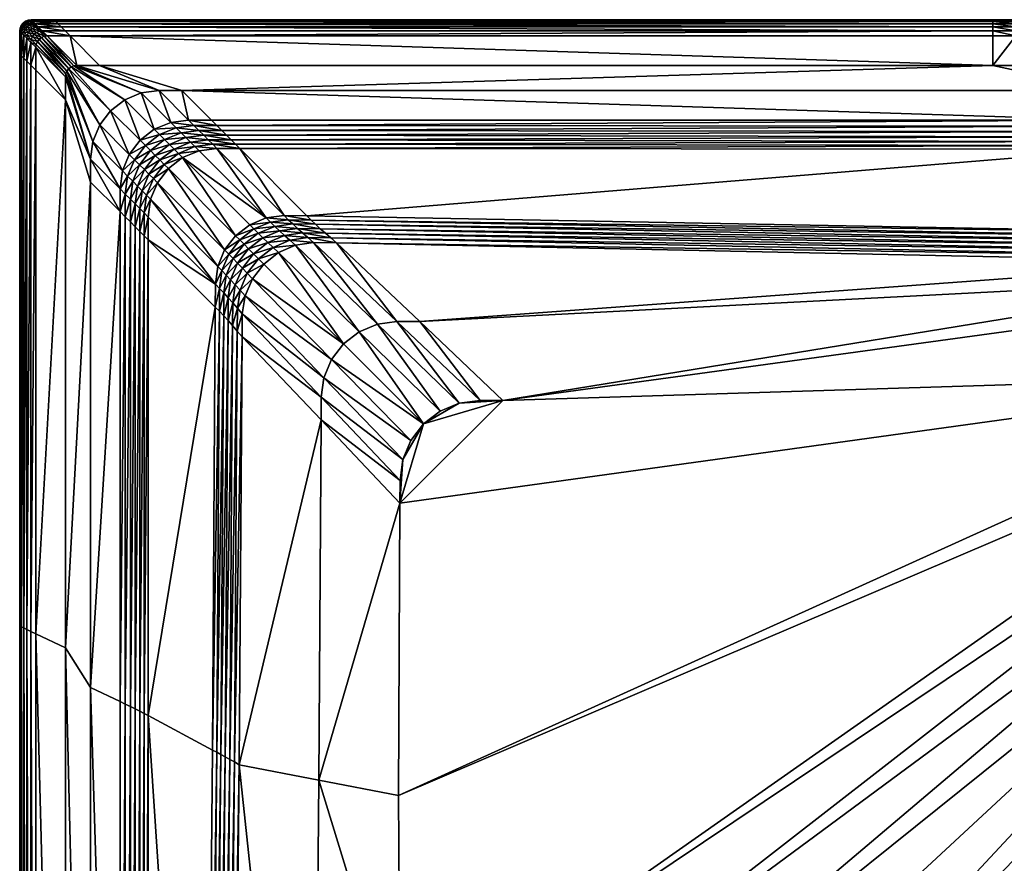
# Model space of a CAD drawing. Header units: centimetres. Extents: x -91.7 to -11.7, y -35 to 45.
# Tile 3 of 13: x -91.7 to -48.6, y 8.1 to 45. Entities that reach past the tile are written whole.
import ezdxf

# ---------------------------------------------------------------- set-up
doc = ezdxf.new("R2010")
doc.units = ezdxf.units.CM
doc.layers.get('0').update_dxf_attribs({"true_color": 0x8d073a})

msp = doc.modelspace()

# ---------------------------------------------------------------- meshes
at = {"color": 173, "true_color": 0x5858e1}
mesh = msp.add_polyface(dxfattribs=at)
corners = [(-91.247, 45, 16), (-91.247, 45, 14.93), (-91.376, 44.983, 14.93), (-91.376, 44.983, 16), (-91.68, 44.75, 16), (-91.68, 44.75, 14.93), (-91.73, 44.629, 14.93), (-91.73, 44.629, 16), (-91.6, 44.854, 16), (-91.6, 44.854, 14.93), (-91.497, 44.933, 16), (-91.497, 44.933, 14.93), (-90.247, 45, 16), (-91.227, 44.98, 16.306), (-91.356, 44.963, 16.306), (-91.66, 44.73, 16.306), (-91.71, 44.61, 16.306), (-91.581, 44.834, 16.306), (-91.477, 44.913, 16.306), (-91.168, 44.921, 16.556), (-91.298, 44.904, 16.556), (-91.07, 44.823, 16.75), (-91.199, 44.806, 16.75), (-90.932, 44.686, 16.889), (-91.062, 44.669, 16.889), (-90.756, 44.509, 16.972), (-91.601, 44.671, 16.556), (-91.522, 44.775, 16.556), (-91.423, 44.677, 16.75), (-91.503, 44.573, 16.75), (-91.418, 44.854, 16.556), (-91.32, 44.756, 16.75), (-91.182, 44.619, 16.889), (-91.247, 45, 0), (-91.376, 44.983, 0), (-91.68, 44.75, 0), (-91.73, 44.629, 0), (-91.6, 44.854, 0), (-91.497, 44.933, 0), (-90.247, 45, 0)]
mesh.append_faces([[corners[k] for k in face] for face in [(0, 1, 2), (2, 3, 0), (4, 5, 6), (6, 7, 4), (8, 9, 5), (5, 4, 8), (10, 11, 9), (9, 8, 10), (3, 2, 11), (11, 10, 3), (1, 0, 12), (13, 0, 3), (3, 14, 13), (15, 4, 7), (7, 16, 15), (17, 8, 4), (4, 15, 17), (18, 10, 8), (8, 17, 18), (14, 3, 10), (10, 18, 14), (19, 13, 14), (14, 20, 19), (21, 19, 20), (20, 22, 21), (23, 21, 22), (22, 24, 23), (25, 23, 24), (26, 15, 16), (27, 17, 15), (15, 26, 27), (28, 27, 26), (26, 29, 28), (30, 18, 17), (17, 27, 30), (31, 30, 27), (27, 28, 31), (32, 31, 28), (20, 14, 18), (18, 30, 20), (22, 20, 30), (30, 31, 22), (24, 22, 31), (31, 32, 24), (33, 34, 2), (2, 1, 33), (35, 36, 6), (6, 5, 35), (37, 35, 5), (5, 9, 37), (38, 37, 9), (9, 11, 38), (34, 38, 11), (11, 2, 34), (39, 33, 1)]], dxfattribs={"vtx2": -1, "color": 173})
mesh = msp.add_polyface(dxfattribs=at)
corners = [(-90.247, 45, 16), (-90.247, 45, 14.93), (-91.247, 45, 14.93), (-89.747, 41.5, 17), (-88.647, 37.9, 17), (-88.647, 38.9, 17), (-89.747, 42.5, 17), (-88.247, 43, 17), (-89.247, 43, 17), (-85.647, 41.9, 17), (-86.423, 41.798, 17), (-89.376, 42.983, 17), (-87.147, 41.498, 17), (-89.497, 42.933, 17), (-87.768, 41.021, 17), (-89.6, 42.854, 17), (-88.245, 40.4, 17), (-89.68, 42.75, 17), (-88.544, 39.676, 17), (-89.73, 42.629, 17), (-87.252, 38.384, 17), (-86.952, 39.107, 17), (-86.475, 39.728, 17), (-89.54, 44.293, 17), (-90.54, 44.293, 17), (-90.669, 44.276, 17), (-90.79, 44.226, 17), (-90.893, 44.146, 17), (-90.973, 44.043, 17), (-91.023, 43.922, 17), (-91.04, 43.793, 17), (-91.04, 42.793, 17), (-86.244, 39.498, 16.982), (-90.227, 44.98, 16.306), (-91.247, 45, 16), (-91.227, 44.98, 16.306), (-91.062, 44.669, 16.889), (-90.885, 44.492, 16.972), (-90.756, 44.509, 16.972), (-91.006, 44.442, 16.972), (-90.168, 44.921, 16.556), (-91.168, 44.921, 16.556), (-90.07, 44.823, 16.75), (-91.07, 44.823, 16.75), (-89.932, 44.686, 16.889), (-90.932, 44.686, 16.889), (-89.756, 44.509, 16.972), (-90.247, 45, 0)]
mesh.append_faces([[corners[k] for k in face] for face in [(0, 1, 2), (3, 4, 5), (5, 6, 3), (7, 8, 9), (10, 9, 8), (8, 11, 10), (12, 10, 11), (11, 13, 12), (14, 12, 13), (13, 15, 14), (16, 14, 15), (15, 17, 16), (18, 16, 17), (17, 19, 18), (5, 18, 19), (19, 6, 5), (16, 18, 20), (21, 22, 14), (14, 16, 21), (12, 14, 22), (23, 24, 8), (8, 7, 23), (24, 25, 11), (11, 8, 24), (25, 26, 13), (13, 11, 25), (26, 27, 15), (15, 13, 26), (27, 28, 17), (17, 15, 27), (28, 29, 19), (19, 17, 28), (29, 30, 6), (6, 19, 29), (30, 31, 3), (3, 6, 30), (32, 22, 21), (33, 0, 34), (34, 35, 33), (36, 37, 38), (24, 38, 37), (37, 25, 24), (25, 37, 39), (39, 26, 25), (40, 33, 35), (35, 41, 40), (42, 40, 41), (41, 43, 42), (44, 42, 43), (43, 45, 44), (46, 44, 45), (45, 38, 46), (23, 46, 38), (38, 24, 23), (2, 1, 47)]], dxfattribs={"vtx2": -1, "color": 173})
mesh = msp.add_polyface(dxfattribs=at)
corners = [(-49.147, 45, 14.93), (-90.247, 45, 14.93), (-90.247, 45, 16), (-85.647, 41.9, 17), (-84.647, 41.9, 17), (-88.247, 43, 17), (-86.475, 39.728, 17), (-85.854, 40.205, 17), (-87.147, 41.498, 17), (-85.13, 40.505, 17), (-86.423, 41.798, 17), (-84.354, 40.607, 17), (-83.354, 40.607, 17), (-84.075, 39.45, 16.54), (-83.893, 39.268, 16.338), (-83.117, 39.37, 16.338), (-83.298, 39.552, 16.54), (-82.117, 39.369, 16.338), (-82.299, 39.551, 16.541), (-84.266, 39.641, 16.706), (-83.49, 39.743, 16.706), (-84.467, 39.842, 16.834), (-83.691, 39.944, 16.834), (-84.679, 40.053, 16.926), (-83.902, 40.155, 16.926), (-84.899, 40.274, 16.982), (-84.123, 40.376, 16.982), (-84.99, 39.341, 16.706), (-85.191, 39.542, 16.834), (-85.812, 39.066, 16.834), (-85.402, 39.753, 16.926), (-86.023, 39.277, 16.926), (-86.244, 39.498, 16.982), (-85.623, 39.974, 16.982), (-82.49, 39.742, 16.706), (-82.691, 39.944, 16.835), (-82.902, 40.155, 16.926), (-83.123, 40.376, 16.982), (-90.227, 44.98, 16.306), (-49.147, 44.98, 16.306), (-90.168, 44.921, 16.556), (-49.147, 44.921, 16.556), (-90.07, 44.823, 16.75), (-49.147, 44.823, 16.75), (-89.932, 44.686, 16.889), (-49.147, 44.686, 16.889), (-89.756, 44.509, 16.972), (-49.147, 44.509, 16.972), (-89.54, 44.293, 17), (-90.247, 45, 0)]
mesh.append_faces([[corners[k] for k in face] for face in [(0, 1, 2), (3, 4, 5), (6, 7, 8), (7, 9, 10), (10, 8, 7), (9, 11, 3), (3, 10, 9), (11, 12, 4), (4, 3, 11), (13, 14, 15), (15, 16, 13), (16, 15, 17), (17, 18, 16), (19, 13, 16), (16, 20, 19), (21, 19, 20), (20, 22, 21), (23, 21, 22), (22, 24, 23), (25, 23, 24), (24, 26, 25), (9, 25, 26), (26, 11, 9), (27, 28, 29), (28, 30, 31), (32, 31, 30), (30, 33, 32), (6, 32, 33), (33, 7, 6), (13, 19, 27), (28, 27, 19), (19, 21, 28), (30, 28, 21), (21, 23, 30), (33, 30, 23), (23, 25, 33), (7, 33, 25), (25, 9, 7), (20, 16, 18), (18, 34, 20), (22, 20, 34), (34, 35, 22), (24, 22, 35), (35, 36, 24), (26, 24, 36), (36, 37, 26), (11, 26, 37), (37, 12, 11), (2, 38, 39), (38, 40, 41), (40, 42, 43), (42, 44, 45), (44, 46, 47), (47, 46, 48), (49, 1, 0)]], dxfattribs={"vtx2": -1, "color": 173})
mesh = msp.add_polyface(dxfattribs=at)
corners = [(-75.238, 31.804, 12.317), (-74.238, 31.793, 12.313), (-77.879, 35.244, 12.313), (-79.176, 36.416, 12.976), (-39.823, 35.69, 12.687), (-43.477, 39.332, 16.406), (-82.117, 39.369, 16.338), (-38.548, 34.414, 12.092), (-90.247, 45, 16), (-49.147, 45, 16), (-49.147, 45, 14.93), (-49.147, 43, 17), (-88.247, 43, 17), (-84.647, 41.9, 17), (-44.047, 41.9, 17), (-44.047, 40.607, 17), (-83.354, 40.607, 17), (-89.54, 44.293, 17), (-49.147, 44.293, 17), (-43.651, 39.496, 16.587), (-82.299, 39.551, 16.541), (-38.779, 34.646, 12.109), (-78.128, 35.455, 12.332), (-43.794, 39.679, 16.736), (-82.49, 39.742, 16.706), (-43.904, 39.882, 16.851), (-82.691, 39.944, 16.835), (-43.983, 40.104, 16.934), (-82.902, 40.155, 16.926), (-44.031, 40.346, 16.983), (-83.123, 40.376, 16.982), (-39.003, 34.871, 12.158), (-78.364, 35.659, 12.387), (-39.22, 35.087, 12.241), (-78.587, 35.857, 12.479), (-39.428, 35.296, 12.356), (-78.797, 36.05, 12.608), (-39.63, 35.497, 12.505), (-78.993, 36.236, 12.773), (-49.147, 44.98, 16.306), (-49.147, 44.921, 16.556), (-90.227, 44.98, 16.306), (-49.147, 44.823, 16.75), (-90.168, 44.921, 16.556), (-49.147, 44.686, 16.889), (-90.07, 44.823, 16.75), (-49.147, 44.509, 16.972), (-89.932, 44.686, 16.889), (-49.147, 45, 0), (-90.247, 45, 0), (-72.503, 28.231, 12.321), (-71.597, 28.35, 12.316), (-76.087, 31.684, 12.321), (-73.347, 27.881, 12.326), (-76.881, 31.348, 12.327), (-74.072, 27.325, 12.332), (-78.095, 30.135, 12.338), (-74.628, 26.6, 12.338), (-70.597, 28.342, 12.312), (-37.808, 33.673, 12.092), (-34.546, 29.473, 12.097), (-75.101, 23.85, 12.353)]
mesh.append_faces([[corners[k] for k in face] for face in [(58, 50, 55), (60, 58, 61)]], dxfattribs={"vtx0": -1, "vtx1": -1, "vtx2": -1, "color": 173})
mesh.append_faces([[corners[k] for k in face] for face in [(0, 1, 2), (3, 4, 5), (5, 6, 3), (7, 2, 1), (8, 9, 10), (11, 12, 13), (13, 14, 11), (15, 14, 13), (13, 16, 15), (17, 12, 11), (11, 18, 17), (6, 5, 19), (19, 20, 6), (21, 22, 2), (20, 19, 23), (23, 24, 20), (24, 23, 25), (25, 26, 24), (26, 25, 27), (27, 28, 26), (28, 27, 29), (29, 30, 28), (30, 29, 15), (15, 16, 30), (22, 21, 31), (31, 32, 22), (32, 31, 33), (33, 34, 32), (34, 33, 35), (35, 36, 34), (36, 35, 37), (37, 38, 36), (38, 37, 4), (4, 3, 38), (39, 9, 8), (40, 39, 41), (42, 40, 43), (44, 42, 45), (46, 44, 47), (17, 18, 46), (10, 48, 49), (50, 51, 0), (0, 52, 50), (53, 50, 52), (52, 54, 53), (55, 53, 54), (56, 57, 55), (51, 58, 1), (1, 0, 51), (59, 1, 58), (58, 51, 50), (50, 53, 55)]], dxfattribs={"vtx2": -1, "color": 173})
mesh = msp.add_polyface(dxfattribs=at)
corners = [(-42.478, 39.331, 16.406), (-43.477, 39.332, 16.406), (-39.823, 35.69, 12.687), (-38.823, 35.676, 12.681), (-74.238, 31.793, 12.313), (-37.808, 33.673, 12.092), (-38.548, 34.414, 12.092), (-48.147, 45, 16), (-48.147, 45, 14.93), (-49.147, 45, 14.93), (-49.147, 45, 16), (-30.697, 45, 16), (-30.697, 43, 17), (-48.147, 43, 17), (-43.047, 41.9, 17), (-44.047, 41.9, 17), (-49.147, 43, 17), (-44.047, 40.607, 17), (-43.047, 40.607, 17), (-31.947, 41.9, 17), (-30.697, 44.293, 17), (-48.147, 44.293, 17), (-49.147, 44.293, 17), (-43.651, 39.496, 16.587), (-42.652, 39.495, 16.588), (-77.879, 35.244, 12.313), (-38.779, 34.646, 12.109), (-43.794, 39.679, 16.736), (-42.794, 39.678, 16.736), (-43.904, 39.882, 16.851), (-42.904, 39.881, 16.852), (-43.983, 40.104, 16.934), (-42.983, 40.104, 16.934), (-44.031, 40.346, 16.983), (-43.031, 40.346, 16.984), (-39.63, 35.497, 12.505), (-38.629, 35.482, 12.5), (-31.95, 39.909, 16.821), (-31.948, 40.129, 16.921), (-31.947, 40.362, 16.98), (-48.147, 44.98, 16.306), (-49.147, 44.98, 16.306), (-30.697, 44.98, 16.306), (-48.147, 44.921, 16.556), (-49.147, 44.921, 16.556), (-48.147, 44.823, 16.75), (-49.147, 44.823, 16.75), (-48.147, 44.686, 16.889), (-49.147, 44.686, 16.889), (-48.147, 44.509, 16.972), (-49.147, 44.509, 16.972), (-30.697, 44.921, 16.556), (-30.697, 44.823, 16.75), (-30.697, 44.686, 16.889), (-30.697, 44.509, 16.972), (-48.147, 45, 0), (-49.147, 45, 0), (-30.697, 45, 0), (-70.597, 28.342, 12.312), (-37.069, 32.931, 12.092), (-34.546, 29.473, 12.097)]
mesh.append_faces([[corners[k] for k in face] for face in [(0, 1, 2), (2, 3, 0), (4, 5, 6), (7, 8, 9), (9, 10, 7), (8, 7, 11), (12, 13, 14), (15, 14, 13), (13, 16, 15), (17, 18, 14), (14, 15, 17), (19, 14, 18), (20, 21, 13), (21, 22, 16), (16, 13, 21), (23, 1, 0), (0, 24, 23), (25, 6, 26), (27, 23, 24), (24, 28, 27), (29, 27, 28), (28, 30, 29), (31, 29, 30), (30, 32, 31), (33, 31, 32), (32, 34, 33), (17, 33, 34), (34, 18, 17), (2, 35, 36), (32, 30, 37), (34, 32, 38), (18, 34, 39), (40, 7, 10), (10, 41, 40), (7, 40, 42), (43, 40, 41), (41, 44, 43), (45, 43, 44), (44, 46, 45), (47, 45, 46), (46, 48, 47), (49, 47, 48), (48, 50, 49), (21, 49, 50), (50, 22, 21), (40, 43, 51), (43, 45, 52), (45, 47, 53), (47, 49, 54), (49, 21, 20), (55, 56, 9), (9, 8, 55), (57, 55, 8), (58, 59, 5), (60, 59, 58)]], dxfattribs={"vtx2": -1, "color": 173})
mesh = msp.add_polyface(dxfattribs=at)
corners = [(-91.747, 44.5, 16), (-91.747, 44.5, 14.93), (-91.747, 43.5, 14.93), (-91.747, 43.5, 16), (-91.73, 44.629, 16), (-91.73, 44.629, 14.93), (-91.727, 44.48, 16.306), (-91.727, 43.48, 16.306), (-91.71, 44.61, 16.306), (-91.668, 44.421, 16.556), (-91.668, 43.421, 16.556), (-91.57, 44.323, 16.75), (-91.57, 43.323, 16.75), (-91.432, 44.186, 16.889), (-91.432, 43.186, 16.889), (-91.256, 44.009, 16.972), (-91.256, 43.009, 16.972), (-91.04, 43.793, 17), (-91.04, 42.793, 17), (-91.651, 44.551, 16.556), (-91.553, 44.453, 16.75), (-91.415, 44.315, 16.889), (-91.239, 44.138, 16.972), (-91.023, 43.922, 17), (-91.601, 44.671, 16.556), (-91.503, 44.573, 16.75), (-91.365, 44.436, 16.889), (-91.189, 44.259, 16.972), (-90.973, 44.043, 17), (-91.286, 44.539, 16.889), (-91.423, 44.677, 16.75), (-91.109, 44.363, 16.972), (-90.893, 44.146, 17), (-91.182, 44.619, 16.889), (-91.006, 44.442, 16.972), (-90.79, 44.226, 17), (-90.885, 44.492, 16.972), (-91.062, 44.669, 16.889), (-91.747, 44.5, 0), (-91.747, 43.5, 0), (-91.73, 44.629, 0)]
mesh.append_faces([[corners[k] for k in face] for face in [(0, 1, 2), (2, 3, 0), (4, 5, 1), (1, 0, 4), (6, 0, 3), (3, 7, 6), (8, 4, 0), (0, 6, 8), (9, 6, 7), (7, 10, 9), (11, 9, 10), (10, 12, 11), (13, 11, 12), (12, 14, 13), (15, 13, 14), (14, 16, 15), (17, 15, 16), (16, 18, 17), (19, 8, 6), (6, 9, 19), (20, 19, 9), (9, 11, 20), (21, 20, 11), (11, 13, 21), (22, 21, 13), (13, 15, 22), (23, 22, 15), (15, 17, 23), (8, 19, 24), (25, 24, 19), (19, 20, 25), (26, 25, 20), (20, 21, 26), (27, 26, 21), (21, 22, 27), (28, 27, 22), (22, 23, 28), (29, 30, 25), (25, 26, 29), (31, 29, 26), (26, 27, 31), (32, 31, 27), (27, 28, 32), (30, 29, 33), (34, 33, 29), (29, 31, 34), (35, 34, 31), (31, 32, 35), (36, 37, 33), (33, 34, 36), (38, 39, 2), (2, 1, 38), (40, 38, 1), (1, 5, 40)]], dxfattribs={"vtx2": -1, "color": 173})
mesh = msp.add_polyface(dxfattribs=at)
corners = [(-86.118, 35.37, 16.337), (-83.183, 32.43, 13.013), (-83.177, 33.43, 13.008), (-86.117, 36.37, 16.338), (-82.775, 34.93, 12.999), (-82.298, 35.551, 12.994), (-85.238, 38.492, 16.338), (-83.074, 34.206, 13.004), (-85.715, 37.87, 16.338), (-86.015, 37.147, 16.338), (-86.126, 14.569, 16.325), (-88.647, 37.9, 17), (-89.747, 41.5, 17), (-89.747, 17.52, 17), (-91.04, 42.793, 17), (-91.04, 18.141, 17), (-86.299, 35.552, 16.54), (-86.298, 36.552, 16.54), (-86.304, 14.659, 16.531), (-86.49, 35.743, 16.706), (-86.49, 36.743, 16.706), (-86.691, 35.944, 16.834), (-86.691, 36.944, 16.834), (-86.902, 36.155, 16.926), (-86.902, 37.155, 16.926), (-87.123, 36.376, 16.982), (-82.818, 32.05, 12.645), (-82.626, 31.841, 12.516), (-82.619, 32.841, 12.512), (-82.811, 33.05, 12.64), (-83.004, 32.247, 12.811), (-82.997, 33.247, 12.806), (-82.512, 33.621, 12.508), (-82.707, 33.828, 12.636), (-82.894, 34.024, 12.802), (-82.594, 34.748, 12.797), (-86.494, 14.753, 16.7), (-86.693, 14.851, 16.831), (-86.903, 14.954, 16.925), (-87.123, 15.06, 16.981), (-87.354, 36.607, 17), (-87.354, 15.171, 17), (-91.747, 43.5, 0), (-91.747, 18.48, 0), (-91.747, 18.48, 14.93), (-91.747, 43.5, 14.93), (-91.747, 43.5, 16), (-91.747, 18.48, 16), (-88.647, 15.792, 17), (-91.727, 43.48, 16.306), (-91.727, 18.471, 16.306), (-91.668, 43.421, 16.556), (-91.668, 18.442, 16.556), (-91.57, 43.323, 16.75), (-91.57, 18.395, 16.75), (-91.432, 43.186, 16.889), (-91.432, 18.329, 16.889), (-91.256, 43.009, 16.972), (-91.256, 18.244, 16.972)]
mesh.append_faces([[corners[k] for k in face] for face in [(0, 1, 2), (2, 3, 0), (4, 5, 6), (7, 4, 8), (8, 9, 7), (2, 7, 9), (9, 3, 2), (1, 0, 10), (11, 12, 13), (12, 14, 15), (16, 0, 3), (3, 17, 16), (17, 3, 9), (0, 16, 18), (19, 16, 17), (17, 20, 19), (21, 19, 20), (20, 22, 21), (23, 21, 22), (22, 24, 23), (25, 23, 24), (26, 27, 28), (28, 29, 26), (30, 26, 29), (29, 31, 30), (1, 30, 31), (31, 2, 1), (32, 33, 29), (31, 29, 33), (33, 34, 31), (2, 31, 34), (34, 7, 2), (7, 34, 35), (35, 4, 7), (16, 19, 36), (19, 21, 37), (21, 23, 38), (23, 25, 39), (25, 40, 41), (42, 43, 44), (44, 45, 42), (46, 45, 44), (44, 47, 46), (40, 11, 48), (49, 46, 47), (47, 50, 49), (51, 49, 50), (50, 52, 51), (53, 51, 52), (52, 54, 53), (55, 53, 54), (54, 56, 55), (57, 55, 56), (14, 57, 58)]], dxfattribs={"vtx2": -1, "color": 173})
mesh = msp.add_polyface(dxfattribs=at)
corners = [(-86.126, 14.569, 16.325), (-83.301, 13.045, 13.114), (-83.183, 32.43, 13.013), (-78.557, 27.492, 12.352), (-82.012, 31.133, 12.351), (-82.137, 12.413, 12.437), (-91.747, 18.48, 16), (-91.747, 18.48, 14.93), (-91.747, -33.5, 14.93), (-89.747, 17.52, 17), (-88.647, 15.792, 17), (-88.647, 37.9, 17), (-87.354, -26.607, 17), (-87.354, 15.171, 17), (-91.04, 18.141, 17), (-89.747, 41.5, 17), (-86.304, 14.659, 16.531), (-86.118, 35.37, 16.337), (-82.223, 31.382, 12.369), (-82.348, 12.533, 12.456), (-86.494, 14.753, 16.7), (-86.299, 35.552, 16.54), (-86.693, 14.851, 16.831), (-86.49, 35.743, 16.706), (-86.903, 14.954, 16.925), (-86.691, 35.944, 16.834), (-87.123, 15.06, 16.981), (-86.902, 36.155, 16.926), (-87.123, 36.376, 16.982), (-82.428, 31.618, 12.424), (-82.552, 12.647, 12.513), (-82.626, 31.841, 12.516), (-82.75, 12.755, 12.607), (-82.818, 32.05, 12.645), (-82.94, 12.858, 12.739), (-83.004, 32.247, 12.811), (-83.124, 12.954, 12.908), (-91.727, -33.48, 16.306), (-91.727, 18.471, 16.306), (-91.668, -33.421, 16.556), (-91.668, 18.442, 16.556), (-91.57, -33.323, 16.75), (-91.57, 18.395, 16.75), (-91.432, -33.186, 16.889), (-91.432, 18.329, 16.889), (-91.256, -33.009, 16.972), (-91.256, 18.244, 16.972), (-91.04, -32.793, 17), (-83.637, -22.897, 13.361), (-82.493, -21.637, 12.639), (-78.918, -17.869, 12.606), (-88.647, -27.9, 17), (-87.354, 36.607, 17), (-89.747, -31.5, 17), (-86.32, -25.574, 16.507), (-82.704, -21.884, 12.661), (-86.504, -25.758, 16.684), (-86.699, -25.952, 16.822), (-86.906, -26.159, 16.921), (-87.124, -26.377, 16.98), (-82.907, -22.116, 12.722), (-83.102, -22.334, 12.823), (-83.289, -22.536, 12.963), (-83.467, -22.724, 13.142), (-91.256, 43.009, 16.972), (-91.04, 42.793, 17), (-91.747, 18.48, 0), (-91.747, -33.5, 0)]
mesh.append_faces([[corners[k] for k in face] for face in [(0, 1, 2), (3, 4, 5), (6, 7, 8), (9, 10, 11), (12, 13, 10), (14, 9, 15), (16, 0, 17), (4, 18, 19), (19, 5, 4), (20, 16, 21), (22, 20, 23), (24, 22, 25), (26, 24, 27), (13, 26, 28), (18, 29, 30), (30, 19, 18), (29, 31, 32), (32, 30, 29), (31, 33, 34), (34, 32, 31), (33, 35, 36), (36, 34, 33), (35, 2, 1), (1, 36, 35), (37, 38, 6), (39, 40, 38), (41, 42, 40), (43, 44, 42), (45, 46, 44), (47, 14, 46), (48, 1, 0), (5, 49, 50), (51, 10, 9), (10, 13, 52), (53, 9, 14), (0, 16, 54), (55, 49, 5), (5, 19, 55), (16, 20, 56), (20, 22, 57), (22, 24, 58), (24, 26, 59), (26, 13, 12), (60, 55, 19), (19, 30, 60), (61, 60, 30), (30, 32, 61), (62, 61, 32), (32, 34, 62), (63, 62, 34), (34, 36, 63), (36, 1, 48), (44, 46, 64), (46, 14, 65), (7, 66, 67)]], dxfattribs={"vtx2": -1, "color": 173})
mesh = msp.add_polyface(dxfattribs=at)
corners = [(-80.953, 36.328, 12.985), (-83.893, 39.268, 16.338), (-84.617, 38.968, 16.338), (-82.298, 35.551, 12.994), (-81.677, 36.028, 12.989), (-85.238, 38.492, 16.338), (-85.715, 37.87, 16.338), (-82.775, 34.93, 12.999), (-87.354, 36.607, 17), (-87.354, 37.607, 17), (-88.647, 38.9, 17), (-88.647, 37.9, 17), (-87.252, 38.384, 17), (-88.544, 39.676, 17), (-86.952, 39.107, 17), (-88.245, 40.4, 17), (-86.015, 37.147, 16.338), (-86.196, 37.328, 16.54), (-86.298, 36.552, 16.54), (-85.896, 38.052, 16.54), (-85.42, 38.673, 16.54), (-84.798, 39.15, 16.54), (-84.075, 39.45, 16.54), (-86.902, 37.155, 16.926), (-87.123, 37.376, 16.982), (-87.123, 36.376, 16.982), (-86.49, 36.743, 16.706), (-86.388, 37.52, 16.706), (-86.691, 36.944, 16.834), (-86.589, 37.721, 16.834), (-86.8, 37.932, 16.926), (-87.021, 38.153, 16.982), (-86.088, 38.243, 16.706), (-86.289, 38.444, 16.834), (-86.5, 38.655, 16.926), (-86.721, 38.876, 16.982), (-85.611, 38.864, 16.706), (-85.812, 39.066, 16.834), (-86.023, 39.277, 16.926), (-86.244, 39.498, 16.982), (-84.99, 39.341, 16.706), (-85.191, 39.542, 16.834)]
mesh.append_faces([[corners[k] for k in face] for face in [(0, 1, 2), (3, 4, 2), (2, 5, 3), (5, 6, 7), (8, 9, 10), (10, 11, 8), (9, 12, 13), (13, 10, 9), (12, 14, 15), (16, 17, 18), (17, 16, 6), (6, 19, 17), (19, 6, 5), (5, 20, 19), (20, 5, 2), (2, 21, 20), (21, 2, 1), (1, 22, 21), (23, 24, 25), (8, 25, 24), (24, 9, 8), (26, 18, 17), (17, 27, 26), (28, 26, 27), (27, 29, 28), (23, 28, 29), (29, 30, 23), (24, 23, 30), (30, 31, 24), (9, 24, 31), (31, 12, 9), (27, 17, 19), (19, 32, 27), (29, 27, 32), (32, 33, 29), (30, 29, 33), (33, 34, 30), (31, 30, 34), (34, 35, 31), (12, 31, 35), (35, 14, 12), (32, 19, 20), (20, 36, 32), (33, 32, 36), (36, 37, 33), (34, 33, 37), (37, 38, 34), (35, 34, 38), (38, 39, 35), (14, 35, 39), (36, 20, 21), (21, 40, 36), (37, 36, 40), (38, 37, 41), (40, 21, 22)]], dxfattribs={"vtx2": -1, "color": 173})
mesh = msp.add_polyface(dxfattribs=at)
corners = [(-80.953, 36.328, 12.985), (-80.177, 36.43, 12.981), (-83.117, 39.37, 16.338), (-83.893, 39.268, 16.338), (-84.617, 38.968, 16.338), (-81.677, 36.028, 12.989), (-82.117, 39.369, 16.338), (-79.176, 36.416, 12.976), (-79.916, 35.354, 12.341), (-79.672, 35.138, 12.322), (-78.88, 35.259, 12.318), (-79.129, 35.469, 12.336), (-80.654, 35.039, 12.345), (-80.416, 34.815, 12.327), (-77.879, 35.244, 12.313), (-78.128, 35.455, 12.332), (-80.148, 35.563, 12.396), (-79.365, 35.674, 12.392), (-80.368, 35.765, 12.488), (-79.587, 35.872, 12.484), (-80.575, 35.96, 12.617), (-79.797, 36.064, 12.613), (-80.77, 36.147, 12.782), (-79.993, 36.25, 12.778), (-81.724, 34.977, 12.498), (-81.925, 35.178, 12.627), (-82.404, 34.554, 12.632), (-82.594, 34.748, 12.797), (-82.116, 35.37, 12.792), (-82.775, 34.93, 12.999), (-82.298, 35.551, 12.994), (-80.881, 35.253, 12.401), (-81.513, 34.766, 12.406), (-81.097, 35.46, 12.493), (-81.301, 35.658, 12.621), (-81.494, 35.847, 12.787), (-78.364, 35.659, 12.387), (-78.587, 35.857, 12.479), (-78.797, 36.05, 12.608), (-78.993, 36.236, 12.773)]
mesh.append_faces([[corners[k] for k in face] for face in [(0, 1, 2), (2, 3, 0), (4, 5, 0), (6, 2, 1), (1, 7, 6), (8, 9, 10), (10, 11, 8), (12, 13, 9), (9, 8, 12), (11, 10, 14), (14, 15, 11), (16, 8, 11), (11, 17, 16), (18, 16, 17), (17, 19, 18), (20, 18, 19), (19, 21, 20), (22, 20, 21), (21, 23, 22), (0, 22, 23), (23, 1, 0), (24, 25, 26), (27, 26, 25), (25, 28, 27), (29, 27, 28), (28, 30, 29), (12, 31, 32), (24, 32, 31), (31, 33, 24), (25, 24, 33), (33, 34, 25), (28, 25, 34), (34, 35, 28), (30, 28, 35), (35, 5, 30), (31, 12, 8), (8, 16, 31), (33, 31, 16), (16, 18, 33), (34, 33, 18), (18, 20, 34), (35, 34, 20), (20, 22, 35), (5, 35, 22), (22, 0, 5), (17, 11, 15), (15, 36, 17), (19, 17, 36), (36, 37, 19), (21, 19, 37), (37, 38, 21), (23, 21, 38), (38, 39, 23), (1, 23, 39), (39, 7, 1)]], dxfattribs={"vtx2": -1, "color": 173})
mesh = msp.add_polyface(dxfattribs=at)
corners = [(-82.012, 31.133, 12.351), (-78.557, 27.492, 12.352), (-78.551, 28.491, 12.347), (-82.005, 32.133, 12.346), (-78.88, 35.259, 12.318), (-79.672, 35.138, 12.322), (-76.087, 31.684, 12.321), (-75.238, 31.804, 12.317), (-80.416, 34.815, 12.327), (-76.881, 31.348, 12.327), (-81.061, 34.314, 12.332), (-77.566, 30.82, 12.332), (-81.562, 33.669, 12.337), (-78.095, 30.135, 12.338), (-81.884, 32.925, 12.342), (-78.431, 29.341, 12.343), (-77.879, 35.244, 12.313), (-82.223, 31.382, 12.369), (-82.216, 32.382, 12.365), (-82.101, 33.17, 12.361), (-81.785, 33.907, 12.356), (-81.292, 34.545, 12.351), (-80.654, 35.039, 12.345), (-82.428, 31.618, 12.424), (-82.42, 32.618, 12.42), (-82.626, 31.841, 12.516), (-82.619, 32.841, 12.512), (-82.31, 33.402, 12.416), (-82.512, 33.621, 12.508), (-82.811, 33.05, 12.64), (-82, 34.134, 12.411), (-82.207, 34.35, 12.503), (-82.707, 33.828, 12.636), (-82.404, 34.554, 12.632), (-82.894, 34.024, 12.802), (-82.594, 34.748, 12.797), (-81.513, 34.766, 12.406), (-81.724, 34.977, 12.498), (-75.097, 24.85, 12.348), (-74.072, 27.325, 12.332), (-74.977, 25.756, 12.343), (-74.628, 26.6, 12.338)]
mesh.append_faces([[corners[k] for k in face] for face in [(0, 1, 2), (2, 3, 0), (4, 5, 6), (6, 7, 4), (5, 8, 9), (9, 6, 5), (8, 10, 11), (11, 9, 8), (12, 13, 11), (11, 10, 12), (14, 15, 13), (13, 12, 14), (3, 2, 15), (15, 14, 3), (16, 4, 7), (17, 0, 3), (3, 18, 17), (18, 3, 14), (14, 19, 18), (19, 14, 12), (12, 20, 19), (20, 12, 10), (10, 21, 20), (21, 10, 8), (8, 22, 21), (23, 17, 18), (18, 24, 23), (25, 23, 24), (24, 26, 25), (24, 18, 19), (19, 27, 24), (26, 24, 27), (27, 28, 26), (29, 26, 28), (27, 19, 20), (20, 30, 27), (28, 27, 30), (30, 31, 28), (32, 28, 31), (31, 33, 32), (34, 32, 33), (33, 35, 34), (30, 20, 21), (21, 36, 30), (31, 30, 36), (36, 37, 31), (33, 31, 37), (36, 21, 22), (38, 2, 1), (9, 11, 39), (39, 11, 13), (15, 40, 41), (41, 13, 15), (40, 15, 2)]], dxfattribs={"vtx2": -1, "color": 173})
mesh = msp.add_polyface(dxfattribs=at)
corners = [(-78.804, -19.717, 12.614), (-78.923, -18.869, 12.61), (-82.5, -22.637, 12.644), (-82.137, 12.413, 12.437), (-78.651, 11.743, 12.424), (-78.557, 27.492, 12.352), (-78.918, -17.869, 12.606), (-82.493, -21.637, 12.639), (-32.597, 22.201, 12.121), (-32.135, 23.001, 12.115), (-33.047, 23.7, 12.116), (-33.7, 23.047, 12.122), (-34.546, 24.149, 12.121), (-31.996, 23.243, 12.113), (-32.849, 23.897, 12.114), (-74.615, -22.171, 12.606), (-55.925, -19.039, 12.506), (-60.188, -19.057, 12.526), (-75.615, -22.177, 12.61), (-74.603, -7.996, 12.541), (-75.111, -4.134, 12.526), (-73.112, -11.596, 12.551), (-78.469, -20.511, 12.616), (-70.74, -14.686, 12.554), (-77.941, -21.195, 12.617), (-77.257, -21.722, 12.616), (-67.65, -17.058, 12.551), (-76.464, -22.057, 12.614), (-64.051, -18.549, 12.541), (-43.822, -21.896, 12.419), (-44.366, -18.412, 12.405), (-75.165, 11.072, 12.411), (-75.101, 23.85, 12.353), (-75.094, 0.13, 12.506), (-32.897, -18.354, 12.353), (-29.255, -21.81, 12.352), (-31.313, 21.669, 12.117), (-29.935, 21.487, 12.112), (-28.557, 21.669, 12.105), (-35.078, 25.433, 12.117), (-35.259, 26.811, 12.112), (-35.078, 28.189, 12.105), (-34.546, 29.473, 12.097), (-27.273, 22.201, 12.097), (-28.405, -13.85, 12.312)]
mesh.append_faces([[corners[k] for k in face] for face in [(42, 32, 31)]], dxfattribs={"vtx0": -1, "color": 173})
mesh.append_faces([[corners[k] for k in face] for face in [(30, 34, 44)]], dxfattribs={"vtx1": -1, "vtx2": -1, "color": 173})
mesh.append_faces([[corners[k] for k in face] for face in [(0, 1, 2), (3, 4, 5), (1, 6, 7), (8, 9, 10), (10, 11, 8), (12, 11, 10), (13, 14, 10), (6, 4, 3), (15, 16, 17), (17, 18, 15), (19, 20, 1), (1, 0, 19), (21, 19, 0), (0, 22, 21), (23, 21, 22), (22, 24, 23), (25, 26, 23), (23, 24, 25), (27, 28, 26), (26, 25, 27), (18, 17, 28), (28, 27, 18), (29, 30, 16), (16, 15, 29), (4, 31, 32), (32, 5, 4), (20, 33, 6), (6, 1, 20), (33, 31, 4), (4, 6, 33), (34, 30, 29), (29, 35, 34), (23, 11, 12), (12, 21, 23), (26, 8, 11), (11, 23, 26), (28, 36, 8), (8, 26, 28), (17, 37, 36), (36, 28, 17), (16, 38, 37), (37, 17, 16), (12, 39, 19), (19, 21, 12), (39, 40, 20), (20, 19, 39), (40, 41, 33), (33, 20, 40), (41, 42, 31), (31, 33, 41), (38, 16, 30), (30, 43, 38)]], dxfattribs={"vtx2": -1, "color": 173})
mesh = msp.add_polyface(dxfattribs=at)
corners = [(-34.335, 26.811, 12.108), (-35.259, 26.811, 12.112), (-35.078, 25.433, 12.117), (-34.185, 25.673, 12.112), (-34.546, 24.149, 12.121), (-33.746, 24.611, 12.115), (-33.047, 23.7, 12.116), (-33.916, 25.745, 12.111), (-34.056, 26.811, 12.106), (-33.504, 24.751, 12.113), (-32.849, 23.897, 12.114), (-33.609, 25.827, 12.109), (-33.739, 26.811, 12.105), (-33.229, 24.91, 12.111), (-32.939, 26.006, 11.616), (-33.045, 26.811, 11.616), (-33.538, 26.811, 12.045), (-33.415, 25.879, 12.049), (-32.628, 25.256, 11.616), (-33.055, 25.01, 12.051), (-33.628, 26.811, 12.105), (-33.502, 25.856, 12.108), (-33.133, 24.965, 12.111), (-32.625, 24.122, 12.112), (-32.956, 26.811, 11.557), (-32.853, 26.03, 11.557), (-78.557, 27.492, 12.352), (-75.101, 23.85, 12.353), (-75.097, 24.85, 12.348), (-78.551, 28.491, 12.347), (-74.977, 25.756, 12.343), (-74.072, 27.325, 12.332), (-74.628, 26.6, 12.338), (-70.597, 28.342, 12.312), (-33.222, 26.158, 12.072), (-33.287, 26.811, 12.072), (-33.287, 26.811, 11.836), (-33.222, 26.158, 11.836), (-33.032, 25.529, 12.072), (-33.032, 25.529, 11.836), (-33.023, 25.532, 12.157), (-33.213, 26.159, 12.157), (-33.278, 26.811, 12.157), (-32.722, 24.949, 12.072), (-32.714, 24.955, 12.157), (-33.186, 26.165, 12.237), (-32.998, 25.543, 12.237), (-32.962, 26.209, 12.341), (-33.022, 26.811, 12.341), (-33.25, 26.811, 12.237)]
mesh.append_faces([[corners[k] for k in face] for face in [(31, 30, 27), (33, 31, 27)]], dxfattribs={"vtx0": -1, "vtx1": -1, "vtx2": -1, "color": 173})
mesh.append_faces([[corners[k] for k in face] for face in [(0, 1, 2), (2, 3, 0), (3, 2, 4), (4, 5, 3), (6, 5, 4), (0, 3, 7), (7, 8, 0), (3, 5, 9), (9, 7, 3), (5, 6, 10), (10, 9, 5), (7, 11, 12), (12, 8, 7), (9, 13, 11), (11, 7, 9), (13, 9, 10), (14, 15, 16), (16, 17, 14), (18, 14, 17), (17, 19, 18), (20, 12, 11), (11, 21, 20), (21, 11, 13), (13, 22, 21), (22, 13, 23), (24, 15, 14), (14, 25, 24), (21, 17, 16), (16, 20, 21), (22, 19, 17), (17, 21, 22), (26, 27, 28), (29, 28, 30), (31, 32, 30), (30, 28, 27), (34, 35, 36), (36, 37, 34), (38, 34, 37), (37, 39, 38), (34, 38, 40), (40, 41, 34), (35, 34, 41), (41, 42, 35), (43, 38, 39), (44, 40, 38), (45, 41, 40), (40, 46, 45), (47, 45, 46), (45, 47, 48), (48, 49, 45), (41, 45, 49), (49, 42, 41)]], dxfattribs={"vtx2": -1, "color": 173})
mesh = msp.add_polyface(dxfattribs=at)
corners = [(-82.5, -22.637, 12.644), (-82.38, -23.429, 12.647), (-78.804, -19.717, 12.614), (-82.06, -24.171, 12.649), (-78.469, -20.511, 12.616), (-83.644, -23.897, 13.366), (-83.637, -22.897, 13.361), (-86.148, -25.403, 16.29), (-82.493, -21.637, 12.639), (-78.923, -18.869, 12.61), (-91.747, -33.5, 14.93), (-91.747, -33.5, 16), (-91.747, 18.48, 16), (-88.647, 15.792, 17), (-88.647, -27.9, 17), (-87.354, -26.607, 17), (-82.597, -23.671, 12.669), (-82.711, -22.884, 12.666), (-82.283, -24.408, 12.671), (-81.791, -25.044, 12.671), (-82.704, -21.884, 12.661), (-82.805, -23.899, 12.73), (-82.914, -23.116, 12.727), (-83.003, -24.114, 12.831), (-83.109, -23.334, 12.828), (-83.192, -24.314, 12.971), (-83.296, -23.536, 12.968), (-83.372, -24.501, 13.15), (-83.474, -23.724, 13.147), (-83.542, -24.674, 13.369), (-82.496, -24.631, 12.732), (-82.698, -24.842, 12.833), (-82.89, -25.04, 12.973), (-82.907, -22.116, 12.722), (-83.102, -22.334, 12.823), (-83.289, -22.536, 12.963), (-83.467, -22.724, 13.142), (-91.727, -33.48, 16.306), (-91.727, 18.471, 16.306), (-91.668, -33.421, 16.556), (-91.668, 18.442, 16.556), (-91.57, -33.323, 16.75), (-91.57, 18.395, 16.75), (-91.432, -33.186, 16.889), (-91.432, 18.329, 16.889), (-91.256, -33.009, 16.972), (-91.256, 18.244, 16.972), (-91.04, -32.793, 17), (-86.126, 14.569, 16.325), (-89.747, 17.52, 17), (-89.747, -31.5, 17), (-91.04, 18.141, 17), (-86.32, -25.574, 16.507), (-86.504, -25.758, 16.684), (-86.304, 14.659, 16.531), (-86.699, -25.952, 16.822), (-86.494, 14.753, 16.7), (-86.906, -26.159, 16.921), (-86.693, 14.851, 16.831), (-87.124, -26.377, 16.98), (-86.903, 14.954, 16.925), (-87.123, 15.06, 16.981), (-83.124, 12.954, 12.908), (-91.747, -33.5, 0), (-91.747, 18.48, 14.93)]
mesh.append_faces([[corners[k] for k in face] for face in [(0, 1, 2), (1, 3, 4), (5, 6, 7), (8, 0, 9), (10, 11, 12), (13, 14, 15), (16, 1, 0), (0, 17, 16), (3, 18, 19), (18, 3, 1), (1, 16, 18), (17, 0, 8), (8, 20, 17), (21, 16, 17), (17, 22, 21), (23, 21, 22), (22, 24, 23), (25, 23, 24), (24, 26, 25), (27, 25, 26), (26, 28, 27), (29, 27, 28), (28, 5, 29), (30, 18, 16), (16, 21, 30), (31, 30, 21), (21, 23, 31), (23, 25, 32), (22, 17, 20), (20, 33, 22), (24, 22, 33), (33, 34, 24), (26, 24, 34), (34, 35, 26), (28, 26, 35), (35, 36, 28), (5, 28, 36), (36, 6, 5), (12, 11, 37), (38, 37, 39), (40, 39, 41), (42, 41, 43), (44, 43, 45), (46, 45, 47), (48, 7, 6), (49, 50, 14), (51, 47, 50), (52, 7, 48), (53, 52, 54), (55, 53, 56), (57, 55, 58), (59, 57, 60), (15, 59, 61), (6, 36, 62), (63, 10, 64)]], dxfattribs={"vtx2": -1, "color": 173})

doc.saveas('drawing.dxf')
